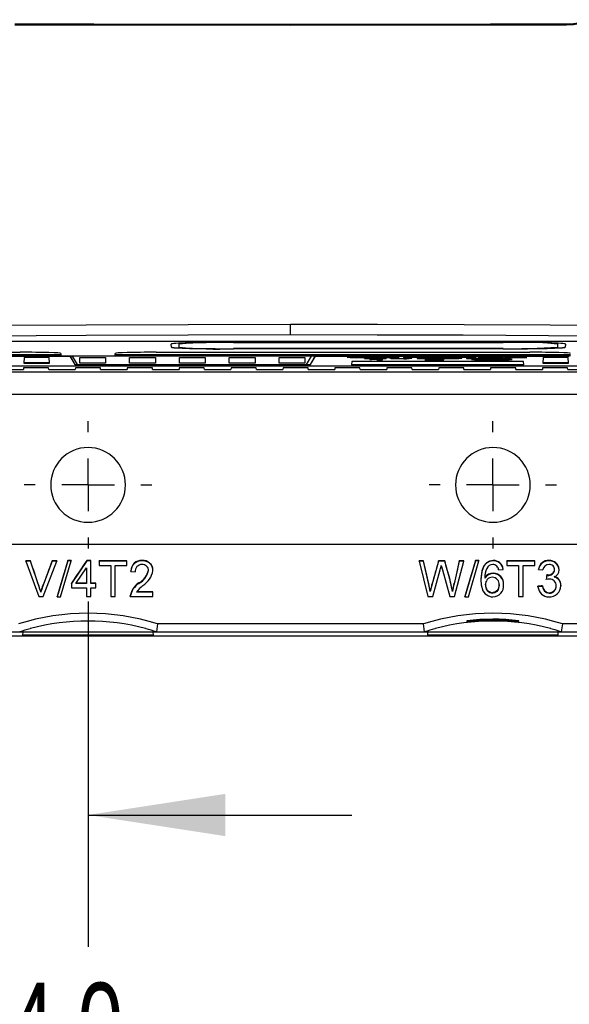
# Model space of a CAD drawing. Header units: millimetres. Extents: x 0 to 1118, y 0 to 864.
# Tile 4 of 42: x 143 to 196, y 149 to 244. Entities that reach past the tile are written whole.
import ezdxf

# ---------------------------------------------------------------- set-up
doc = ezdxf.new("R2010")
doc.units = ezdxf.units.MM
doc.header["$LTSCALE"] = 4
doc.linetypes.add('CENTERX2', pattern=[20.32, 12.7, -2.54, 2.54, -2.54])
doc.layers.add('CENTER', color=40, linetype='CENTERX2')
doc.layers.add('DIMENSIONS', color=140, linetype='Continuous', lineweight=25)
doc.styles.add('SLDTEXTSTYLE0', font='TXT', dxfattribs={"width": 0.7})
doc.dimstyles.new('SLDDIMSTYLE0', dxfattribs={"dimtxt": 8.632031, "dimasz": 13.208, "dimexe": 0, "dimexo": 0.0625, "dimgap": 2.158008, "dimtad": 0, "dimtih": 1, "dimtoh": 1, "dimlfac": 1, "dimrnd": 1e-09, "dimzin": 4, "dimdsep": 46, "dimtxsty": 'SLDTEXTSTYLE0', "dimsah": 1, "dimcen": 0.09, "dimadec": 0, "dimazin": 1, "dimtfac": 1, "dimtmove": 0, "dimatfit": 0, "dimfxl": 0, "dimfrac": 2, "dimtolj": 1, "dimtzin": 12, "dimarcsym": 0})
doc.dimstyles.new('SLDDIMSTYLE1', dxfattribs={"dimtxt": 8.632031, "dimasz": 13.208, "dimexe": 0, "dimexo": 0.0625, "dimgap": 2.158008, "dimtad": 0, "dimtih": 1, "dimtoh": 1, "dimlfac": 1, "dimrnd": 1e-09, "dimzin": 12, "dimdsep": 46, "dimtxsty": 'SLDTEXTSTYLE0', "dimsah": 1, "dimcen": 0.09, "dimadec": 0, "dimazin": 3, "dimtfac": 1, "dimtofl": 0, "dimtmove": 0, "dimatfit": 3, "dimfxl": 0, "dimfrac": 2, "dimtolj": 1, "dimtzin": 12, "dimarcsym": 0})
doc.dimstyles.new('SLDDIMSTYLE2', dxfattribs={"dimtxt": 8.632031, "dimasz": 13.208, "dimexe": 0, "dimexo": 0.0625, "dimgap": 2.158008, "dimtad": 0, "dimtih": 1, "dimtoh": 1, "dimlfac": 1, "dimrnd": 1e-09, "dimzin": 4, "dimdsep": 46, "dimtxsty": 'SLDTEXTSTYLE0', "dimsah": 1, "dimcen": 0.09, "dimadec": 0, "dimazin": 1, "dimtfac": 1, "dimtofl": 0, "dimtmove": 0, "dimatfit": 3, "dimfxl": 0, "dimfrac": 2, "dimtolj": 1, "dimtzin": 12, "dimarcsym": 0})

# ---------------------------------------------------------------- blocks, each defined once
blk = doc.blocks.new('_D_1')
at = {"layer": 'DIMENSIONS'}
for p, q in [((200.175, 377.859), (254.562, 377.859)), ((241.862, 377.859), (241.862, 304.16)), ((229.037, 288.508), (226.138, 288.508)), ((226.138, 288.508), (226.138, 274.789)), ((254.688, 288.508), (257.586, 288.508)), ((257.586, 288.508), (257.586, 274.789)), ((226.138, 274.789), (229.037, 274.789)), ((257.586, 274.789), (254.688, 274.789)), ((241.862, 199.157), (241.862, 272.857)), ((200.175, 199.157), (254.562, 199.157))]:
    blk.add_line(p, q, dxfattribs=at)
for points in [[(241.862, 377.859), (239.83, 364.651), (243.894, 364.651)], [(241.862, 199.157), (243.894, 212.365), (239.83, 212.365)]]:
    blk.add_solid(points, dxfattribs=at)
at = {"layer": 'DIMENSIONS', "char_height": 8.4667, "attachment_point": 1, "style": 'SLDTEXTSTYLE0'}
for s, insert in [('178.7', (225.446, 301.355)), ('7.04', (229.037, 285.703))]:
    blk.add_mtext(s, dxfattribs=dict(at, insert=insert))
blk = doc.blocks.new('_D_3')
at = {"layer": 'DIMENSIONS'}
for p, q in [((77.929, 205.646), (77.929, 125.654)), ((221.929, 205.646), (221.929, 202.205)), ((221.929, 196.109), (221.929, 125.654)), ((77.929, 138.354), (125.408, 138.354)), ((137.103, 138.354), (134.205, 138.354)), ((134.205, 138.354), (134.205, 124.635)), ((162.754, 138.354), (165.653, 138.354)), ((165.653, 138.354), (165.653, 124.635)), ((221.929, 138.354), (174.449, 138.354)), ((134.205, 124.635), (137.103, 124.635)), ((165.653, 124.635), (162.754, 124.635))]:
    blk.add_line(p, q, dxfattribs=at)
for points in [[(77.929, 138.354), (91.137, 136.322), (91.137, 140.386)], [(221.929, 138.354), (208.721, 140.386), (208.721, 136.322)]]:
    blk.add_solid(points, dxfattribs=at)
at = {"layer": 'DIMENSIONS', "char_height": 8.4667, "attachment_point": 1, "style": 'SLDTEXTSTYLE0'}
for s, insert in [('144.0', (133.513, 151.2)), ('5.67', (137.103, 135.549))]:
    blk.add_mtext(s, dxfattribs=dict(at, insert=insert))
blk = doc.blocks.new('_D_4')
at = {"layer": 'DIMENSIONS'}
for p, q in [((77.929, 205.646), (77.929, 154.661)), ((149.955, 187.937), (149.955, 154.661)), ((77.929, 167.361), (52.529, 167.361)), ((101.116, 167.361), (98.218, 167.361)), ((98.218, 167.361), (98.218, 153.642)), ((126.767, 167.361), (129.666, 167.361)), ((129.666, 167.361), (129.666, 153.642)), ((149.955, 167.361), (175.355, 167.361)), ((98.218, 153.642), (101.116, 153.642)), ((129.666, 153.642), (126.767, 153.642))]:
    blk.add_line(p, q, dxfattribs=at)
for points in [[(77.929, 167.361), (64.721, 169.393), (64.721, 165.329)], [(149.955, 167.361), (163.163, 165.329), (163.163, 169.393)]]:
    blk.add_solid(points, dxfattribs=at)
at = {"layer": 'DIMENSIONS', "char_height": 8.4667, "attachment_point": 1, "style": 'SLDTEXTSTYLE0'}
for s, insert in [('72.0', (101.116, 180.208)), ('2.84', (101.116, 164.556))]:
    blk.add_mtext(s, dxfattribs=dict(at, insert=insert))
blk = doc.blocks.new('SW_CENTERMARKSYMBOL_7')
at = {"layer": 'CENTER', "color": 0}
for p, q in [((0, 5.08), (0, 6.14)), ((0, 0), (0, 2.54)), ((-5.08, 0), (-6.14, 0)), ((0, 0), (-2.54, 0)), ((0, 0), (0, -2.54)), ((0, 0), (2.54, 0)), ((5.08, 0), (6.14, 0)), ((0, -5.08), (0, -6.14))]:
    blk.add_line(p, q, dxfattribs=at)
blk = doc.blocks.new('SW_CENTERMARKSYMBOL_8')
at = {"layer": 'CENTER', "color": 0}
for p, q in [((0, 5.08), (0, 6.14)), ((0, 0), (0, 2.54)), ((-5.08, 0), (-6.14, 0)), ((0, 0), (-2.54, 0)), ((0, 0), (0, -2.54)), ((0, 0), (2.54, 0)), ((5.08, 0), (6.14, 0)), ((0, -5.08), (0, -6.14))]:
    blk.add_line(p, q, dxfattribs=at)

msp = doc.modelspace()

# ---------------------------------------------------------------- linework, layer by layer
for p, q in [((169.453, 213.602), (169.453, 214.602)), ((96.06, 213.003), (203.812, 213.003)), ((157.989, 212.436), (157.973, 212.725)), ((157.99, 212.424), (157.973, 212.724)), ((157.973, 212.724), (157.973, 212.724)), ((158.724, 212.436), (158.741, 212.737)), ((158.724, 212.424), (158.74, 212.724)), ((158.74, 212.724), (158.741, 212.737)), ((163.957, 212.888), (189.957, 212.888)), ((163.957, 212.879), (189.957, 212.879)), ((163.957, 212.879), (163.957, 212.866)), ((163.957, 212.866), (189.957, 212.866)), ((189.957, 212.879), (189.957, 212.866)), ((195.173, 212.737), (195.189, 212.436)), ((195.173, 212.737), (195.173, 212.724)), ((195.173, 212.724), (195.19, 212.424)), ((195.94, 212.725), (195.924, 212.436)), ((195.94, 212.724), (195.924, 212.424)), ((195.94, 212.724), (195.94, 212.724)), ((147.332, 211.675), (103.482, 211.675)), ((147.331, 211.662), (103.482, 211.662)), ((103.587, 211.569), (148.215, 211.569)), ((104.326, 211.577), (146.487, 211.577)), ((107.407, 211.932), (143.407, 211.932)), ((146.487, 211.589), (146.484, 211.631)), ((146.484, 211.631), (147.329, 211.631)), ((146.487, 211.577), (146.484, 211.631)), ((146.487, 211.589), (146.487, 211.577)), ((146.487, 211.581), (147.327, 211.581)), ((147.329, 211.631), (147.326, 211.577)), ((147.326, 211.577), (147.327, 211.589)), ((147.326, 211.577), (152.587, 211.577)), ((147.329, 211.631), (147.327, 211.589)), ((147.34, 211.824), (147.331, 211.662)), ((147.331, 211.662), (147.332, 211.675)), ((147.34, 211.825), (147.332, 211.675)), ((147.34, 211.824), (147.34, 211.824)), ((148.215, 211.569), (148.216, 211.577)), ((148.215, 211.569), (148.682, 210.75)), ((148.219, 211.577), (148.683, 210.762)), ((148.436, 211.577), (148.436, 211.569)), ((171.473, 211.569), (148.436, 211.569)), ((148.436, 211.569), (148.9, 210.754)), ((152.582, 211.675), (152.573, 211.825)), ((152.582, 211.662), (152.573, 211.824)), ((152.573, 211.824), (152.573, 211.824)), ((196.432, 211.675), (152.582, 211.675)), ((152.582, 211.662), (152.582, 211.675)), ((196.431, 211.662), (152.582, 211.662)), ((152.587, 211.589), (152.584, 211.631)), ((152.587, 211.577), (152.584, 211.631)), ((152.584, 211.631), (153.429, 211.631)), ((152.587, 211.589), (152.587, 211.577)), ((152.587, 211.581), (153.427, 211.581)), ((153.429, 211.631), (153.426, 211.577)), ((153.426, 211.577), (153.427, 211.589)), ((153.426, 211.577), (195.587, 211.577)), ((153.429, 211.631), (153.427, 211.589)), ((156.507, 211.932), (192.507, 211.932)), ((157.99, 212.424), (157.989, 212.436)), ((158.724, 212.436), (158.724, 212.424)), ((189.957, 212.281), (163.957, 212.281)), ((189.957, 212.274), (163.957, 212.274)), ((163.957, 212.261), (163.957, 212.274)), ((189.957, 212.261), (163.957, 212.261)), ((171.009, 210.754), (171.473, 211.569)), ((171.382, 210.762), (171.846, 211.577)), ((171.382, 210.75), (171.849, 211.569)), ((171.473, 211.569), (171.473, 211.577)), ((171.848, 211.577), (171.849, 211.569)), ((171.849, 211.569), (196.314, 211.569)), ((176.094, 211.487), (176.094, 211.499)), ((178.688, 211.499), (178.147, 211.497)), ((178.147, 211.484), (178.147, 211.497)), ((178.688, 211.487), (178.688, 211.499)), ((180.854, 211.499), (180.338, 211.499)), ((180.338, 211.486), (180.338, 211.499)), ((181.886, 211.452), (180.854, 211.499)), ((180.854, 211.486), (180.854, 211.499)), ((182.38, 211.499), (181.886, 211.499)), ((181.886, 211.486), (181.886, 211.499)), ((182.38, 211.486), (182.38, 211.499)), ((184.75, 211.499), (182.742, 211.499)), ((182.742, 211.486), (182.742, 211.499)), ((184.75, 211.486), (184.75, 211.499)), ((186.157, 211.499), (185.08, 211.499)), ((185.08, 211.486), (185.08, 211.499)), ((186.157, 211.486), (186.157, 211.499)), ((188.764, 211.499), (188.223, 211.497)), ((188.223, 211.484), (188.223, 211.497)), ((188.764, 211.487), (188.764, 211.499)), ((189.957, 212.274), (189.957, 212.261)), ((190.908, 211.499), (190.414, 211.499)), ((190.414, 211.486), (190.414, 211.499)), ((190.908, 211.486), (190.908, 211.499)), ((195.19, 212.424), (195.189, 212.436)), ((195.587, 211.589), (195.584, 211.631)), ((195.584, 211.631), (196.429, 211.631)), ((195.587, 211.577), (195.584, 211.631)), ((195.587, 211.589), (195.587, 211.577)), ((195.587, 211.581), (196.314, 211.581)), ((195.924, 212.424), (195.924, 212.436)), ((196.314, 211.569), (196.314, 211.581)), ((204.873, 210.58), (121.165, 210.58)), ((156.472, 210.586), (121.27, 210.586)), ((143.785, 211.431), (143.762, 210.887)), ((146.229, 210.899), (143.762, 210.899)), ((143.762, 210.887), (146.229, 210.887)), ((146.205, 211.431), (143.785, 211.431)), ((146.229, 210.887), (146.205, 211.431)), ((148.683, 210.762), (148.682, 210.75)), ((148.682, 210.75), (171.382, 210.75)), ((148.683, 210.762), (148.895, 210.762)), ((148.9, 210.754), (156.842, 210.754)), ((149.153, 211.43), (151.648, 211.43)), ((149.153, 210.884), (149.153, 211.43)), ((149.153, 210.897), (149.153, 211.43)), ((149.153, 210.884), (149.153, 210.897)), ((151.647, 210.897), (149.153, 210.897)), ((151.648, 210.884), (149.153, 210.884)), ((151.647, 211.43), (151.647, 210.897)), ((151.647, 210.897), (151.648, 210.884)), ((151.648, 211.43), (151.648, 210.884)), ((153.953, 211.43), (156.448, 211.43)), ((153.953, 210.884), (153.953, 211.43)), ((153.953, 210.897), (153.953, 211.43)), ((153.953, 210.884), (153.953, 210.897)), ((156.447, 210.897), (153.953, 210.897)), ((156.448, 210.884), (153.953, 210.884)), ((156.447, 211.43), (156.447, 210.897)), ((156.447, 210.897), (156.448, 210.884)), ((156.448, 211.43), (156.448, 210.884)), ((156.594, 210.681), (156.472, 210.586)), ((163.463, 210.593), (156.481, 210.593)), ((163.35, 210.681), (156.594, 210.681)), ((156.842, 210.758), (163.016, 210.758)), ((156.842, 210.754), (156.842, 210.758)), ((156.842, 210.758), (156.842, 210.754)), ((158.753, 211.43), (161.248, 211.43)), ((158.753, 210.884), (158.753, 211.43)), ((158.753, 210.897), (158.753, 211.43)), ((158.753, 210.884), (158.753, 210.897)), ((161.247, 210.897), (158.753, 210.897)), ((161.248, 210.884), (158.753, 210.884)), ((161.247, 211.43), (161.247, 210.897)), ((161.247, 210.897), (161.248, 210.884)), ((161.248, 211.43), (161.248, 210.884)), ((163.016, 210.758), (163.016, 210.754)), ((163.016, 210.754), (163.016, 210.758)), ((163.016, 210.754), (171.009, 210.754)), ((163.472, 210.586), (163.35, 210.681)), ((207.381, 210.586), (163.472, 210.586)), ((163.553, 211.43), (166.048, 211.43)), ((163.553, 210.884), (163.553, 211.43)), ((163.553, 210.897), (163.553, 211.43)), ((163.553, 210.884), (163.553, 210.897)), ((166.047, 210.897), (163.553, 210.897)), ((166.048, 210.884), (163.553, 210.884)), ((166.047, 211.43), (166.047, 210.897)), ((166.047, 210.897), (166.048, 210.884)), ((166.048, 211.43), (166.048, 210.884)), ((168.353, 211.43), (170.848, 211.43)), ((168.353, 210.884), (168.353, 211.43)), ((168.353, 210.897), (168.353, 211.43)), ((168.353, 210.884), (168.353, 210.897)), ((170.847, 210.897), (168.353, 210.897)), ((170.848, 210.884), (168.353, 210.884)), ((170.847, 211.43), (170.847, 210.897)), ((170.847, 210.897), (170.848, 210.884)), ((170.848, 211.43), (170.848, 210.884)), ((171.014, 210.762), (171.382, 210.762)), ((171.382, 210.75), (171.382, 210.762)), ((174.905, 211.451), (174.905, 211.463)), ((175.361, 211.049), (175.347, 210.723)), ((191.928, 210.735), (175.347, 210.735)), ((175.347, 210.723), (191.929, 210.723)), ((191.915, 211.049), (175.361, 211.049)), ((176.057, 211.427), (176.057, 211.44)), ((176.978, 211.357), (176.586, 211.356)), ((176.586, 211.344), (176.586, 211.356)), ((177.08, 211.344), (176.586, 211.344)), ((176.617, 211.463), (177.111, 211.466)), ((177.144, 211.45), (176.65, 211.454)), ((176.65, 211.442), (176.65, 211.454)), ((177.144, 211.437), (176.65, 211.442)), ((176.685, 211.372), (176.685, 211.384)), ((176.851, 211.479), (176.851, 211.492)), ((177.098, 211.263), (177.098, 211.276)), ((177.098, 211.263), (177.098, 211.248)), ((177.111, 211.466), (177.111, 211.479)), ((177.144, 211.437), (177.144, 211.45)), ((177.588, 211.481), (177.473, 211.463)), ((177.473, 211.45), (177.473, 211.463)), ((177.588, 211.468), (177.588, 211.481)), ((177.6, 211.391), (177.6, 211.404)), ((177.652, 211.331), (177.652, 211.344)), ((177.786, 211.26), (177.786, 211.205)), ((177.786, 211.205), (178.329, 211.205)), ((178.329, 211.295), (177.894, 211.295)), ((177.894, 211.295), (177.894, 211.283)), ((178.329, 211.283), (177.894, 211.283)), ((178.068, 211.37), (178.562, 211.37)), ((178.329, 211.283), (178.329, 211.295)), ((178.329, 211.205), (178.329, 211.283)), ((178.562, 211.37), (178.562, 211.383)), ((178.661, 211.353), (178.661, 211.341)), ((178.694, 211.439), (178.694, 211.426)), ((179.583, 211.403), (179.089, 211.403)), ((179.089, 211.39), (179.089, 211.403)), ((179.583, 211.39), (179.089, 211.39)), ((179.089, 211.39), (179.089, 211.353)), ((179.583, 211.39), (179.583, 211.403)), ((179.583, 211.352), (179.583, 211.39)), ((179.603, 211.34), (179.603, 211.353)), ((179.91, 211.463), (179.91, 211.451)), ((180.125, 211.331), (180.125, 211.344)), ((180.338, 211.486), (180.338, 211.416)), ((180.854, 211.486), (180.338, 211.486)), ((180.338, 211.416), (180.832, 211.416)), ((181.13, 211.403), (180.636, 211.403)), ((180.636, 211.39), (180.636, 211.403)), ((181.13, 211.39), (180.636, 211.39)), ((180.636, 211.39), (180.636, 211.351)), ((180.832, 211.461), (181.848, 211.416)), ((180.832, 211.416), (180.832, 211.461)), ((181.886, 211.44), (180.854, 211.486)), ((181.13, 211.39), (181.13, 211.403)), ((181.13, 211.354), (181.13, 211.39)), ((182.479, 211.403), (181.657, 211.403)), ((181.657, 211.39), (181.657, 211.403)), ((181.657, 211.39), (181.657, 211.32)), ((182.479, 211.39), (181.657, 211.39)), ((181.657, 211.32), (182.151, 211.32)), ((181.848, 211.416), (182.38, 211.416)), ((181.886, 211.486), (181.886, 211.44)), ((182.38, 211.486), (181.886, 211.486)), ((182.151, 211.379), (182.412, 211.379)), ((182.151, 211.358), (182.151, 211.379)), ((182.447, 211.371), (182.151, 211.371)), ((182.447, 211.358), (182.151, 211.358)), ((182.151, 211.346), (182.489, 211.346)), ((182.151, 211.32), (182.151, 211.346)), ((182.38, 211.416), (182.38, 211.486)), ((182.386, 211.205), (182.386, 211.218)), ((182.386, 211.205), (184.233, 211.205)), ((182.447, 211.371), (182.447, 211.358)), ((182.459, 211.259), (182.459, 211.272)), ((182.459, 211.259), (183.002, 211.258)), ((183.088, 211.402), (182.479, 211.403)), ((182.479, 211.39), (182.479, 211.403)), ((182.742, 211.486), (182.742, 211.474)), ((184.75, 211.486), (182.742, 211.486)), ((182.742, 211.474), (183.499, 211.474)), ((183.088, 211.389), (183.088, 211.402)), ((183.582, 211.263), (183.15, 211.251)), ((183.15, 211.238), (183.15, 211.251)), ((184.233, 211.22), (183.183, 211.22)), ((183.366, 211.283), (183.366, 211.295)), ((183.499, 211.474), (183.499, 211.416)), ((183.499, 211.416), (183.993, 211.416)), ((183.582, 211.251), (183.582, 211.263)), ((183.6, 211.368), (183.6, 211.381)), ((184.233, 211.233), (183.624, 211.233)), ((183.993, 211.474), (184.75, 211.474)), ((183.993, 211.416), (183.993, 211.474)), ((184.849, 211.403), (184.028, 211.403)), ((184.028, 211.39), (184.028, 211.403)), ((184.028, 211.39), (184.028, 211.32)), ((184.849, 211.39), (184.028, 211.39)), ((184.028, 211.32), (184.522, 211.32)), ((184.233, 211.262), (184.233, 211.274)), ((184.233, 211.22), (184.233, 211.233)), ((184.233, 211.205), (184.233, 211.22)), ((184.522, 211.379), (184.783, 211.379)), ((184.522, 211.358), (184.522, 211.379)), ((184.818, 211.371), (184.522, 211.371)), ((184.818, 211.358), (184.522, 211.358)), ((184.522, 211.346), (184.86, 211.346)), ((184.522, 211.32), (184.522, 211.346)), ((184.75, 211.474), (184.75, 211.486)), ((184.818, 211.371), (184.818, 211.358)), ((185.459, 211.402), (184.849, 211.403)), ((184.849, 211.39), (184.849, 211.403)), ((185.08, 211.486), (185.08, 211.416)), ((186.157, 211.486), (185.08, 211.486)), ((185.08, 211.416), (185.574, 211.416)), ((185.459, 211.389), (185.459, 211.402)), ((185.574, 211.457), (185.574, 211.474)), ((185.574, 211.474), (185.993, 211.474)), ((185.971, 211.47), (185.574, 211.47)), ((185.971, 211.457), (185.574, 211.457)), ((185.574, 211.445), (185.684, 211.445)), ((185.574, 211.416), (185.574, 211.445)), ((185.971, 211.47), (185.971, 211.457)), ((185.971, 211.368), (185.971, 211.381)), ((186.893, 211.403), (186.399, 211.403)), ((186.399, 211.39), (186.399, 211.403)), ((186.399, 211.39), (186.399, 211.32)), ((186.893, 211.39), (186.399, 211.39)), ((186.399, 211.32), (188.21, 211.32)), ((186.409, 211.432), (186.774, 211.416)), ((186.774, 211.416), (187.352, 211.416)), ((187.04, 211.442), (186.854, 211.45)), ((186.893, 211.39), (186.893, 211.403)), ((186.893, 211.332), (186.893, 211.39)), ((188.21, 211.345), (186.893, 211.345)), ((188.21, 211.332), (186.893, 211.332)), ((186.939, 211.304), (186.939, 211.184)), ((187.352, 211.428), (187.04, 211.442)), ((187.04, 211.43), (187.04, 211.442)), ((187.352, 211.416), (187.04, 211.43)), ((187.154, 211.466), (187.154, 211.479)), ((187.352, 211.416), (187.352, 211.428)), ((187.664, 211.481), (187.549, 211.463)), ((187.549, 211.45), (187.549, 211.463)), ((187.586, 211.258), (187.586, 211.232)), ((187.664, 211.468), (187.664, 211.481)), ((188.706, 211.253), (187.739, 211.253)), ((187.739, 211.24), (187.739, 211.253)), ((187.739, 211.24), (188.706, 211.24)), ((187.739, 211.232), (189.979, 211.232)), ((187.866, 211.232), (187.866, 211.215)), ((188.019, 211.223), (188.019, 211.232)), ((188.019, 211.223), (189.699, 211.223)), ((188.019, 211.215), (189.699, 211.215)), ((188.21, 211.345), (188.21, 211.332)), ((188.21, 211.32), (188.21, 211.332)), ((188.87, 211.403), (188.292, 211.403)), ((188.292, 211.39), (188.292, 211.403)), ((188.292, 211.39), (189.23, 211.35)), ((188.87, 211.39), (188.292, 211.39)), ((188.306, 211.215), (188.306, 211.197)), ((188.459, 211.206), (188.459, 211.215)), ((188.459, 211.206), (189.259, 211.206)), ((188.459, 211.197), (189.259, 211.197)), ((188.706, 211.282), (188.706, 211.272)), ((188.706, 211.24), (188.706, 211.272)), ((188.77, 211.439), (188.77, 211.426)), ((188.859, 211.301), (188.859, 211.289)), ((188.859, 211.276), (188.859, 211.282)), ((188.859, 211.197), (188.859, 211.19)), ((189.477, 211.374), (188.87, 211.403)), ((188.87, 211.39), (188.87, 211.403)), ((189.477, 211.361), (188.87, 211.39)), ((189.013, 211.272), (189.013, 211.285)), ((189.013, 211.24), (189.013, 211.272)), ((189.979, 211.253), (189.013, 211.253)), ((189.013, 211.24), (189.979, 211.24)), ((189.23, 211.35), (189.23, 211.32)), ((189.23, 211.32), (189.724, 211.32)), ((189.259, 211.215), (189.259, 211.206)), ((189.413, 211.197), (189.413, 211.215)), ((190.085, 211.403), (189.477, 211.374)), ((190.085, 211.39), (189.477, 211.361)), ((189.477, 211.361), (189.477, 211.374)), ((189.699, 211.232), (189.699, 211.223)), ((189.724, 211.35), (190.663, 211.39)), ((189.724, 211.32), (189.724, 211.35)), ((189.853, 211.215), (189.853, 211.232)), ((189.979, 211.253), (189.979, 211.24)), ((189.986, 211.463), (189.986, 211.451)), ((190.663, 211.403), (190.085, 211.403)), ((190.085, 211.39), (190.085, 211.403)), ((190.663, 211.39), (190.085, 211.39)), ((190.133, 211.232), (190.133, 211.258)), ((190.908, 211.486), (190.414, 211.486)), ((190.414, 211.486), (190.414, 211.416)), ((190.414, 211.416), (192.225, 211.416)), ((190.663, 211.39), (190.663, 211.403)), ((190.779, 211.184), (190.779, 211.304)), ((190.908, 211.427), (190.908, 211.486)), ((192.225, 211.44), (190.908, 211.44)), ((192.225, 211.427), (190.908, 211.427)), ((191.929, 210.723), (191.915, 211.049)), ((192.225, 211.44), (192.225, 211.427)), ((192.225, 211.416), (192.225, 211.427)), ((193.785, 211.431), (193.762, 210.887)), ((196.229, 210.899), (193.762, 210.899)), ((193.762, 210.887), (196.229, 210.887)), ((196.205, 211.431), (193.785, 211.431)), ((196.229, 210.887), (196.205, 211.431)), ((199.328, 210.012), (100.559, 210.012)), ((141.167, 210.283), (143.721, 210.283)), ((143.737, 210.448), (143.721, 210.283)), ((146.151, 210.448), (143.737, 210.448)), ((146.167, 210.283), (146.151, 210.448)), ((146.167, 210.283), (148.721, 210.283)), ((148.737, 210.448), (148.721, 210.283)), ((151.151, 210.448), (148.737, 210.448)), ((151.167, 210.283), (151.151, 210.448)), ((151.167, 210.283), (153.721, 210.283)), ((153.737, 210.448), (153.721, 210.283)), ((156.151, 210.448), (153.737, 210.448)), ((156.167, 210.283), (156.151, 210.448)), ((156.167, 210.283), (158.721, 210.283)), ((158.737, 210.448), (158.721, 210.283)), ((161.151, 210.448), (158.737, 210.448)), ((161.167, 210.283), (161.151, 210.448)), ((161.167, 210.283), (163.721, 210.283)), ((163.737, 210.448), (163.721, 210.283)), ((166.151, 210.448), (163.737, 210.448)), ((166.167, 210.283), (166.151, 210.448)), ((166.167, 210.283), (168.721, 210.283)), ((168.737, 210.448), (168.721, 210.283)), ((171.151, 210.448), (168.737, 210.448)), ((171.167, 210.283), (171.151, 210.448)), ((171.167, 210.283), (173.721, 210.283)), ((173.737, 210.448), (173.721, 210.283)), ((176.151, 210.448), (173.737, 210.448)), ((176.167, 210.283), (176.151, 210.448)), ((176.167, 210.283), (178.721, 210.283)), ((178.737, 210.448), (178.721, 210.283)), ((181.151, 210.448), (178.737, 210.448)), ((181.167, 210.283), (181.151, 210.448)), ((181.167, 210.283), (183.721, 210.283)), ((183.737, 210.448), (183.721, 210.283)), ((186.151, 210.448), (183.737, 210.448)), ((186.167, 210.283), (186.151, 210.448)), ((186.167, 210.283), (188.721, 210.283)), ((188.737, 210.448), (188.721, 210.283)), ((191.151, 210.448), (188.737, 210.448)), ((191.167, 210.283), (191.151, 210.448)), ((191.167, 210.283), (193.721, 210.283)), ((193.737, 210.448), (193.721, 210.283)), ((196.151, 210.448), (193.737, 210.448)), ((196.167, 210.283), (196.151, 210.448)), ((196.167, 210.283), (199.306, 210.283)), ((199.472, 207.866), (100.416, 207.866)), ((99.802, 193.44), (200.085, 193.44)), ((144.413, 191.833), (143.973, 191.833)), ((143.973, 191.795), (143.973, 191.833)), ((144.413, 191.795), (143.973, 191.795)), ((143.973, 191.795), (145.202, 188.415)), ((144.413, 191.795), (144.413, 191.833)), ((145.235, 189.343), (144.413, 191.795)), ((146.494, 191.795), (145.58, 189.343)), ((145.643, 188.415), (146.937, 191.795)), ((146.937, 191.833), (146.494, 191.833)), ((146.494, 191.795), (146.494, 191.833)), ((146.937, 191.795), (146.494, 191.795)), ((146.937, 191.833), (146.937, 191.795)), ((148.007, 191.839), (146.981, 188.372)), ((147.309, 188.372), (148.335, 191.839)), ((148.335, 191.876), (148.007, 191.876)), ((148.007, 191.839), (148.007, 191.876)), ((148.335, 191.839), (148.007, 191.839)), ((148.335, 191.876), (148.335, 191.839)), ((149.827, 191.839), (148.362, 189.644)), ((150.23, 191.876), (149.827, 191.876)), ((149.827, 191.839), (149.827, 191.876)), ((150.23, 191.839), (149.827, 191.839)), ((150.23, 191.839), (150.23, 191.876)), ((150.23, 189.644), (150.23, 191.839)), ((153.699, 191.833), (151.03, 191.833)), ((151.03, 191.795), (151.03, 191.833)), ((151.03, 191.795), (151.03, 191.4)), ((153.699, 191.795), (151.03, 191.795)), ((153.699, 191.795), (153.699, 191.833)), ((153.699, 191.4), (153.699, 191.795)), ((155.166, 191.839), (155.166, 191.876)), ((182.273, 191.833), (181.84, 191.833)), ((181.84, 191.795), (181.84, 191.833)), ((182.273, 191.795), (181.84, 191.795)), ((181.84, 191.795), (182.698, 188.415)), ((182.273, 191.795), (182.273, 191.833)), ((182.777, 189.579), (182.273, 191.795)), ((183.718, 191.795), (183.07, 189.513)), ((184.312, 191.833), (183.718, 191.833)), ((183.718, 191.795), (183.718, 191.833)), ((184.312, 191.795), (183.718, 191.795)), ((184.312, 191.795), (184.312, 191.833)), ((184.79, 190.085), (184.312, 191.795)), ((185.717, 191.795), (185.21, 189.623)), ((185.269, 188.415), (186.149, 191.795)), ((186.149, 191.833), (185.717, 191.833)), ((185.717, 191.795), (185.717, 191.833)), ((186.149, 191.795), (185.717, 191.795)), ((186.149, 191.795), (186.149, 191.833)), ((187.286, 191.839), (186.259, 188.372)), ((186.587, 188.372), (187.614, 191.839)), ((187.614, 191.876), (187.286, 191.876)), ((187.286, 191.839), (187.286, 191.876)), ((187.614, 191.839), (187.286, 191.839)), ((187.614, 191.876), (187.614, 191.839)), ((188.99, 191.839), (188.99, 191.876)), ((192.977, 191.833), (190.309, 191.833)), ((190.309, 191.795), (190.309, 191.833)), ((192.977, 191.795), (190.309, 191.795)), ((190.309, 191.795), (190.309, 191.4)), ((192.977, 191.795), (192.977, 191.833)), ((192.977, 191.4), (192.977, 191.795)), ((194.356, 191.839), (194.356, 191.876)), ((148.783, 189.644), (149.803, 191.172)), ((149.803, 191.172), (149.803, 189.644)), ((151.03, 191.4), (152.151, 191.4)), ((152.151, 191.4), (152.151, 188.415)), ((152.578, 191.4), (153.699, 191.4)), ((152.578, 188.415), (152.578, 191.4)), ((154.072, 190.83), (154.072, 190.88)), ((154.072, 190.83), (154.499, 190.786)), ((155.78, 190.899), (155.78, 190.949)), ((156.207, 190.892), (156.207, 190.942)), ((183.167, 188.415), (183.886, 190.991)), ((183.985, 191.387), (184.091, 190.991)), ((184.091, 190.991), (184.797, 188.415)), ((188.988, 190.61), (188.988, 190.662)), ((189.508, 190.961), (189.935, 191.005)), ((189.935, 191.005), (189.935, 191.054)), ((190.309, 191.4), (191.429, 191.4)), ((191.429, 191.4), (191.429, 188.415)), ((191.856, 191.4), (192.977, 191.4)), ((191.856, 188.415), (191.856, 191.4)), ((193.351, 191.005), (193.351, 191.054)), ((193.351, 191.005), (193.778, 190.961)), ((194.898, 190.979), (194.898, 191.028)), ((195.325, 190.959), (195.325, 191.008)), ((148.362, 189.644), (148.362, 189.701)), ((149.803, 189.701), (148.82, 189.701)), ((150.71, 189.701), (150.23, 189.701)), ((150.71, 189.644), (150.71, 189.701)), ((154.861, 189.67), (154.861, 189.726)), ((184.79, 190.085), (184.79, 190.14)), ((187.8, 190.074), (187.8, 190.018)), ((194.151, 190.435), (194.098, 190.037)), ((194.098, 190.037), (194.098, 190.092)), ((194.215, 190.483), (194.151, 190.488)), ((194.151, 190.435), (194.151, 190.488)), ((194.215, 190.43), (194.151, 190.435)), ((194.215, 190.43), (194.215, 190.483)), ((145.235, 189.343), (145.235, 189.399)), ((145.4, 188.811), (145.4, 188.864)), ((145.58, 189.343), (145.58, 189.399)), ((148.362, 189.644), (148.362, 189.249)), ((148.362, 189.249), (149.803, 189.249)), ((149.803, 189.644), (148.783, 189.644)), ((149.803, 189.249), (149.803, 188.415)), ((150.71, 189.644), (150.23, 189.644)), ((150.23, 189.249), (150.71, 189.249)), ((150.23, 188.415), (150.23, 189.249)), ((150.71, 189.249), (150.71, 189.644)), ((156.207, 188.811), (154.606, 188.811)), ((156.207, 188.864), (154.644, 188.864)), ((156.207, 188.811), (156.207, 188.864)), ((156.207, 188.415), (156.207, 188.811)), ((182.777, 189.579), (182.777, 189.635)), ((183.07, 189.513), (182.917, 188.888)), ((182.917, 188.888), (182.917, 188.942)), ((183.07, 189.513), (183.07, 189.569)), ((185.052, 188.888), (185.052, 188.942)), ((185.21, 189.623), (185.21, 189.679)), ((188.227, 189.531), (188.227, 189.587)), ((188.93, 188.776), (188.93, 188.723)), ((189.562, 189.562), (189.562, 189.506)), ((189.989, 189.518), (189.989, 189.574)), ((193.297, 189.337), (193.297, 189.393)), ((193.724, 189.381), (193.297, 189.337)), ((193.724, 189.381), (193.724, 189.437)), ((194.369, 188.723), (194.369, 188.776)), ((195.058, 189.43), (195.058, 189.486)), ((195.485, 189.49), (195.485, 189.434)), ((145.202, 188.415), (145.643, 188.415)), ((146.981, 188.372), (146.981, 188.422)), ((146.981, 188.372), (147.309, 188.372)), ((149.803, 188.415), (150.23, 188.415)), ((152.151, 188.415), (152.578, 188.415)), ((154.019, 188.466), (154.019, 188.448)), ((154.019, 188.415), (154.019, 188.466)), ((154.019, 188.415), (156.207, 188.415)), ((182.698, 188.415), (183.167, 188.415)), ((184.797, 188.415), (185.269, 188.415)), ((186.259, 188.372), (186.259, 188.422)), ((186.259, 188.372), (186.587, 188.372)), ((191.429, 188.415), (191.856, 188.415)), ((186.443, 186.075), (186.443, 185.983)), ((191.443, 185.986), (191.443, 186.078)), ((117.205, 184.998), (143.693, 184.998)), ((143.685, 184.672), (143.693, 184.998)), ((143.693, 185.011), (156.204, 185.011)), ((143.693, 184.998), (143.693, 185.011)), ((156.204, 185.011), (156.205, 184.998)), ((156.205, 184.998), (182.693, 184.998)), ((156.205, 184.998), (156.213, 184.672)), ((156.656, 185.773), (156.54, 185.003)), ((156.54, 185.003), (182.37, 185.003)), ((182.253, 185.773), (156.656, 185.773)), ((182.37, 185.003), (182.253, 185.773)), ((182.685, 184.672), (182.693, 184.998)), ((182.693, 185.011), (195.204, 185.011)), ((182.693, 184.998), (182.693, 185.011)), ((195.204, 185.011), (195.205, 184.998)), ((195.205, 184.998), (203.357, 184.998)), ((195.205, 184.998), (195.213, 184.672)), ((195.656, 185.773), (195.54, 185.003)), ((195.54, 185.003), (203.342, 185.003)), ((202.586, 185.773), (195.656, 185.773)), ((100.058, 184.605), (199.842, 184.605)), ((156.213, 184.684), (143.685, 184.684)), ((156.213, 184.672), (143.685, 184.672)), ((195.213, 184.684), (182.685, 184.684)), ((195.213, 184.672), (182.685, 184.672))]:
    msp.add_line(p, q)
at = {"flags": 128}
for points in [[(142.888, 243.482), (151.648, 243.466), (160.525, 243.457), (169.461, 243.453), (178.397, 243.457), (187.274, 243.466), (196.033, 243.482)], [(142.891, 243.568), (143.474, 243.567), (145.812, 243.562), (148.162, 243.558), (150.522, 243.554), (155.268, 243.548), (157.651, 243.545), (162.435, 243.541), (164.831, 243.54), (167.23, 243.54), (172.031, 243.54), (174.43, 243.54), (179.22, 243.543), (181.609, 243.545), (183.991, 243.548), (188.735, 243.554), (191.093, 243.558), (196.03, 243.568)], [(169.453, 214.602), (159.604, 214.59), (149.779, 214.556), (140.062, 214.498), (130.534, 214.417)], [(202.648, 214.469), (194.473, 214.527), (186.182, 214.569), (177.825, 214.593), (169.453, 214.602)], [(169.453, 213.602), (159.587, 213.59), (149.761, 213.555), (140.099, 213.497), (130.718, 213.416)], [(202.346, 213.469), (194.294, 213.527), (186.095, 213.569), (177.799, 213.594), (169.453, 213.602)], [(176.851, 211.492), (176.501, 211.498), (176.094, 211.499)], [(178.147, 211.497), (177.817, 211.49), (177.588, 211.481)], [(188.223, 211.497), (187.893, 211.49), (187.664, 211.481)], [(177.111, 211.479), (177.013, 211.486), (176.851, 211.492)], [(178.007, 211.374), (177.695, 211.377), (177.461, 211.379), (177.435, 211.379)], [(179.603, 211.353), (179.585, 211.359), (179.585, 211.36), (179.584, 211.361), (179.583, 211.365)], [(179.603, 211.34), (179.588, 211.345), (179.584, 211.348), (179.583, 211.352)], [(185.286, 211.372), (185.247, 211.372), (184.818, 211.371)], [(186.439, 211.471), (186.406, 211.47), (185.971, 211.47)], [(187.17, 211.249), (187.17, 211.249), (187.219, 211.238), (187.368, 211.227), (187.576, 211.219), (187.846, 211.212), (188.306, 211.206)], [(187.739, 211.253), (187.68, 211.252), (187.631, 211.251), (187.597, 211.25), (187.586, 211.249), (187.597, 211.248), (187.631, 211.247), (187.68, 211.246), (187.739, 211.245)], [(187.872, 211.232), (187.866, 211.232), (187.877, 211.23), (187.911, 211.229), (187.96, 211.228), (188.019, 211.227)], [(188.312, 211.215), (188.306, 211.214), (188.317, 211.213), (188.351, 211.212), (188.4, 211.211), (188.459, 211.21)], [(190.779, 211.249), (190.779, 211.249), (190.701, 211.264), (190.51, 211.275), (190.011, 211.291), (189.456, 211.299), (188.859, 211.301)], [(189.259, 211.21), (189.318, 211.211), (189.368, 211.212), (189.401, 211.213), (189.413, 211.214), (189.406, 211.215)], [(189.699, 211.227), (189.758, 211.228), (189.808, 211.229), (189.841, 211.23), (189.853, 211.232), (189.846, 211.232)], [(189.979, 211.245), (190.038, 211.246), (190.088, 211.247), (190.121, 211.248), (190.133, 211.249), (190.121, 211.25), (190.088, 211.251), (190.038, 211.252), (189.979, 211.253)], [(188.99, 191.876), (188.635, 191.822), (188.338, 191.664), (188.068, 191.371), (187.874, 190.867), (187.8, 190.074)], [(188.99, 191.839), (188.635, 191.783), (188.338, 191.624), (188.068, 191.326), (187.874, 190.817), (187.8, 190.018)], [(187.8, 190.018), (187.832, 189.516), (187.994, 188.951), (188.204, 188.668), (188.516, 188.458), (188.8, 188.381), (188.952, 188.372)], [(189.562, 189.562), (189.466, 189.124), (189.332, 188.948), (189.136, 188.817), (188.971, 188.778), (188.93, 188.776)], [(189.562, 189.506), (189.466, 189.069), (189.332, 188.894), (189.136, 188.763), (188.971, 188.725), (188.93, 188.723)]]:
    msp.add_lwpolyline(points, dxfattribs=at)
for centre, radius, start, end in [((196.026, 250.322), 6.754, 270.03628, 359.92023), ((196.027, 250.321), 6.839, 270.05525, 359.92991), ((194.835, 243.48), 1.198, 0.08456, 4.21974), ((162.954, 153.928), 58.947, 89.02508, 94.09886), ((162.859, 157.442), 55.448, 88.86513, 94.25881), ((191.545, 175.422), 37.49, 84.44771, 92.42835), ((191.556, 175.797), 37.104, 84.40563, 92.47044), ((162.35, 249.272), 37.027, 264.37944, 272.48709), ((175.749, 203.257), 8.25, 87.60541, 95.87426), ((175.716, 204.36), 7.137, 86.95925, 96.52041), ((179.039, 202.656), 8.85, 84.34956, 92.26975), ((186.444, 200.603), 10.899, 86.26229, 91.50411), ((189.114, 202.656), 8.85, 84.34956, 92.26975), ((190.968, 271.051), 58.779, 269.01438, 274.11909), ((175.808, 222.073), 10.661, 265.14229, 271.44418), ((175.893, 206.839), 4.639, 87.94299, 96.11487), ((175.849, 214.722), 3.301, 262.16886, 273.60755), ((175.892, 217.299), 5.862, 265.38793, 271.61142), ((176.167, 219.128), 7.689, 269.17446, 273.60127), ((176.159, 219.449), 8.022, 269.26649, 273.50924), ((176.179, 203.869), 7.607, 86.69813, 90.90083), ((176.321, 225.722), 14.309, 269.01951, 273.29619), ((176.153, 179.86), 31.626, 88.73371, 90.10581), ((177.436, 225.365), 14.047, 266.53114, 270.82688), ((177.325, 202.774), 8.634, 88.17344, 94.25145), ((177.299, 204.001), 7.397, 87.66445, 94.76044), ((176.919, 213.328), 1.97, 263.16982, 270.08507), ((176.796, 207.767), 3.713, 85.12619, 89.14155), ((177.746, 256.6), 45.25, 268.95654, 269.69989), ((177.518, 217.779), 6.437, 266.10195, 271.19748), ((177.495, 216.79), 5.461, 265.6462, 271.65323), ((177.109, 226.845), 15.569, 269.95912, 272.88864), ((177.045, 229.399), 18.136, 270.16651, 272.68126), ((176.767, 248.726), 37.48, 270.50554, 271.55776), ((177.251, 210.771), 0.606, 89.18737, 96.84531), ((177.24, 211.786), 0.418, 261.63062, 272.09704), ((177.569, 191.683), 19.688, 86.82028, 90.91249), ((177.574, 191.684), 19.695, 89.90641, 90.91522), ((177.564, 211.248), 0.221, 83.61798, 114.04512), ((178.401, 222.323), 10.912, 265.12298, 271.54503), ((176.01, -22.058), 233.414, 89.52976, 89.63206), ((178.202, 199.664), 11.82, 90.26522, 92.97501), ((177.892, 202.595), 8.814, 85.64036, 91.89586), ((177.829, 199.676), 11.718, 86.41603, 91.12019), ((177.743, 206.962), 4.42, 85.77905, 91.76577), ((177.97, 219.852), 8.539, 267.77499, 274.63658), ((177.718, 227.873), 16.529, 269.77336, 271.09372), ((177.794, 217.49), 6.16, 268.68401, 273.47144), ((177.992, 209.534), 1.815, 84.46338, 92.07467), ((178.52, 205.796), 5.681, 88.23881, 95.57936), ((178.467, 215.504), 4.084, 262.97553, 273.19303), ((178.491, 217.395), 5.96, 265.22106, 271.95543), ((178.662, 163.467), 48.019, 89.96855, 90.61436), ((178.428, 209.855), 1.516, 81.17166, 92.36283), ((178.979, 200.62), 10.87, 85.08636, 91.53295), ((178.908, 207.043), 4.437, 83.42464, 92.76119), ((178.844, 219.341), 7.903, 268.9143, 273.96388), ((178.86, 217.189), 5.765, 268.3538, 275.53611), ((179.089, 218.67), 7.266, 266.89398, 276.4882), ((179.133, 211.398), 0.063, 225.56108, 275.72393), ((179.954, 230.933), 19.614, 267.61885, 270.54267), ((179.985, 218.002), 6.66, 266.70625, 271.20097), ((179.999, 218.718), 7.388, 266.9279, 270.97932), ((180.318, 212.924), 1.592, 263.04398, 281.53965), ((180.305, 213.242), 1.919, 264.62983, 279.95381), ((180.488, 215.588), 4.283, 265.34299, 278.62932), ((183.09, 203.735), 7.517, 89.54167, 95.37322), ((183.12, 203.012), 8.227, 89.79352, 95.12138), ((182.476, 106.922), 104.457, 89.82081, 90.03472), ((182.689, 216.914), 5.549, 267.5019, 274.30675), ((182.64, 220.035), 8.68, 268.72992, 273.07873), ((183.127, 202.906), 8.393, 88.36745, 94.56949), ((183.115, 203.366), 7.921, 88.18238, 94.75455), ((182.584, 97.454), 113.936, 89.74642, 90.05275), ((182.535, 329.878), 118.532, 269.97761, 270.23775), ((182.882, 209.143), 2.237, 84.25993, 92.0452), ((183.276, 208.358), 2.913, 88.44712, 95.40219), ((183.204, 214.292), 2.95, 266.55543, 277.70141), ((183.214, 208.189), 3.215, 83.11546, 92.25528), ((183.187, 207.506), 3.885, 83.90462, 91.46611), ((182.084, 255.774), 44.549, 271.37175, 271.92807), ((175.61, 492.381), 281.263, 271.54307, 271.70119), ((183.46, 209.208), 2.065, 83.61367, 92.92569), ((183.595, 202.82), 8.478, 85.68189, 91.54527), ((183.566, 201.611), 9.674, 86.04438, 91.18278), ((183.6, 211.687), 0.437, 267.64772, 281.83207), ((184.004, 212.553), 1.311, 268.03013, 280.0498), ((184.846, 106.922), 104.457, 89.82081, 90.03472), ((185.01, 220.035), 8.68, 268.72992, 273.07873), ((184.954, 97.454), 113.936, 89.74642, 90.05275), ((184.906, 329.878), 118.532, 269.97761, 270.23775), ((185.253, 209.143), 2.237, 84.25993, 92.0452), ((185.575, 214.292), 2.95, 266.55543, 277.70141), ((185.585, 208.189), 3.215, 83.11546, 92.25528), ((185.558, 207.506), 3.885, 83.90462, 91.46611), ((185.777, 197.233), 14.213, 87.4516, 90.37476), ((186.195, 221.016), 9.561, 268.66077, 272.79019), ((186.067, -2.182), 213.657, 89.91456, 90.01983), ((186.457, 201.262), 10.229, 86.09045, 91.67595), ((186.474, 209.803), 1.673, 83.59824, 93.004), ((186.722, 215.135), 3.694, 266.71081, 276.71927), ((186.272, 196.22), 15.229, 87.10867, 89.10546), ((188.321, 195.813), 15.498, 88.0107, 95.11526), ((187.639, 211.248), 0.221, 83.61798, 114.04512), ((188.477, 222.323), 10.912, 265.12298, 271.54503), ((188.277, 199.664), 11.82, 90.26522, 92.97501), ((188.595, 205.796), 5.681, 88.23881, 95.57936), ((188.543, 215.504), 4.084, 262.97553, 273.19303), ((188.567, 217.395), 5.96, 265.22106, 271.95543), ((188.738, 163.467), 48.019, 89.96855, 90.61436), ((189.055, 200.62), 10.87, 85.08636, 91.53295), ((188.984, 207.043), 4.437, 83.42464, 92.76119), ((188.92, 219.341), 7.903, 268.9143, 273.96388), ((188.936, 217.189), 5.765, 268.3538, 275.53611), ((189.165, 218.67), 7.266, 266.89398, 276.4882), ((189.684, 219.033), 7.832, 268.01403, 276.33668), ((149.955, 199.157), 3.6, 360, 180), ((188.955, 199.157), 3.6, 360, 180), ((149.955, 199.157), 3.6, 180, 360), ((188.955, 199.157), 3.6, 180, 360), ((155.092, 190.859), 1.02, 85.83912, 178.81116), ((155.099, 190.814), 1.027, 86.25826, 179.14025), ((155.244, 190.917), 0.963, 1.49625, 94.65392), ((155.24, 190.875), 0.967, 1.01968, 94.36969), ((189.027, 190.964), 0.913, 5.64181, 92.27102), ((189.023, 190.924), 0.916, 5.09403, 92.03623), ((194.302, 190.917), 0.961, 86.75158, 171.80952), ((194.307, 190.875), 0.965, 87.08231, 172.2535), ((194.404, 190.955), 0.923, 3.3337, 92.95676), ((194.4, 190.913), 0.927, 2.82795, 92.68732), ((155.135, 190.849), 0.639, 88.64073, 185.67698), ((153.937, 191.377), 1.891, 299.2239, 346.92132), ((153.934, 191.321), 1.893, 299.30534, 347.12292), ((155.188, 190.898), 0.592, 0.11446, 93.68809), ((154.117, 191.269), 2.123, 301.93453, 349.77887), ((177.118, 192.881), 7.028, 344.39439, 347.72471), ((190.014, 190.294), 1.848, 153.52048, 183.66563), ((188.976, 189.694), 0.969, 89.29986, 146.32668), ((188.952, 190.829), 0.659, 91.22888, 153.98389), ((188.946, 190.935), 0.553, 45.30334, 90.8386), ((188.978, 189.649), 1.013, 355.74899, 89.45988), ((188.821, 190.861), 0.695, 8.3163, 42.28534), ((194.354, 190.909), 0.579, 88.65359, 174.82189), ((194.293, 191.086), 0.608, 262.66302, 354.4961), ((194.292, 191.034), 0.609, 262.78274, 354.8419), ((194.396, 190.986), 0.503, 359.18839, 93.17818), ((194.581, 190.959), 0.744, 292.21213, 0.02868), ((155.851, 188.153), 1.859, 122.18285, 170.28295), ((175.536, 187.49), 9.626, 8.67932, 15.98228), ((175.408, 187.405), 9.757, 8.74198, 15.9404), ((188.978, 189.642), 0.969, 89.39366, 146.51562), ((188.903, 189.581), 0.678, 90.19004, 184.21385), ((188.888, 189.581), 0.678, 353.65575, 88.84753), ((188.976, 189.595), 1.015, 355.68042, 89.32956), ((194.441, 188.822), 1.263, 92.22614, 105.77922), ((194.421, 189.447), 0.638, 358.49856, 92.60219), ((194.699, 189.552), 0.789, 355.47107, 78.011), ((194.696, 189.496), 0.791, 355.4891, 77.88954), ((132.079, 185.046), 13.857, 15.99358, 18.30878), ((131.795, 184.887), 14.16, 16.08619, 18.34373), ((154.828, 185.988), 9.857, 159.75205, 163.03382), ((154.96, 185.876), 10, 159.71288, 162.93611), ((155.85, 188.096), 1.859, 122.13878, 170.10438), ((156.947, 187.182), 2.852, 126.75407, 145.17662), ((169.297, 186.55), 13.829, 9.9596, 12.89006), ((169.098, 186.447), 14.033, 10.01555, 12.89576), ((200.174, 186.077), 15.391, 166.46589, 169.27284), ((200.463, 185.952), 15.688, 166.46519, 169.2122), ((188.972, 189.522), 0.747, 174.97164, 266.76399), ((188.969, 189.467), 0.745, 175.01164, 266.92636), ((188.918, 189.444), 1.073, 271.8159, 3.96263), ((194.335, 189.412), 1.041, 184.12461, 271.47059), ((194.42, 189.47), 0.696, 182.75053, 265.79896), ((194.418, 189.415), 0.694, 182.82367, 265.96247), ((194.419, 189.437), 1.066, 266.94593, 359.86221), ((194.374, 189.461), 0.685, 269.56235, 2.09681), ((194.375, 189.406), 0.684, 269.46265, 1.97033), ((149.955, 164.302), 22.493, 72.66623, 107.33377), ((149.955, 163.916), 22.123, 75.48922, 104.51078), ((188.955, 164.302), 22.493, 72.66623, 107.33377), ((188.955, 163.916), 22.123, 75.48922, 104.51078), ((188.955, 163.916), 22.301, 83.59311, 96.46622), ((188.955, 163.916), 22.209, 83.56656, 96.49302), ((149.955, 163.916), 22.091, 104.64418, 107.34243), ((149.955, 163.916), 22.091, 72.65757, 75.35582), ((188.955, 163.916), 22.091, 104.64418, 107.34243), ((188.955, 163.916), 22.091, 72.65757, 75.35582)]:
    msp.add_arc(centre, radius, start, end)
for centre, major_axis, ratio, start_param, end_param in [((163.957, 212.724), (5.984, 0), 0.02731, 1.570796, 3.143117), ((189.957, 212.724), (5.984, 0), 0.02731, 6.281661, 7.853982), ((143.407, 211.824), (3.933, 0), 0.02731, 6.281661, 7.853982), ((156.507, 211.824), (3.933, 0), 0.02731, 1.570796, 3.143117), ((163.957, 212.437), (5.967, 0), 0.02731, 3.143117, 4.712389), ((163.957, 212.424), (5.967, 0), 0.02731, 3.143117, 4.712389), ((189.957, 212.437), (5.967, 0), 0.02731, 4.712389, 6.281661), ((189.957, 212.424), (5.967, 0), 0.02731, 4.712389, 6.281661), ((192.507, 211.824), (3.933, 0), 0.02731, 6.281661, 7.853982), ((188.859, 211.236), (1.92, 0), 0.027303, 1.570796, 4.712389), ((188.859, 211.236), (1.69, 0), 0.027303, 1.570796, 4.712389), ((187.739, 211.236), (0.154, 0), 0.027303, 1.570796, 4.712389), ((188.019, 211.219), (0.154, 0), 0.027303, 1.570796, 4.712389), ((188.459, 211.201), (0.154, 0), 0.027303, 1.570796, 4.712389), ((188.859, 211.272), (0.154, 0), 0.027303, 1.570796, 3.141593), ((188.859, 211.236), (1.92, 0), 0.027303, 4.712389, 7.853982), ((188.859, 211.236), (1.69, 0), 0.027303, 4.712389, 7.853982), ((188.859, 211.272), (0.154, 0), 0.027303, 0, 1.570796), ((189.259, 211.201), (0.154, 0), 0.027303, 4.712389, 7.853982), ((189.699, 211.219), (0.154, 0), 0.027303, 4.712389, 7.853982), ((189.979, 211.236), (0.154, 0), 0.027303, 4.712389, 7.853982), ((143.568, 121.235), (-26.965, 119.922), 0.160026, 5.280538, 5.305399), ((147.433, 121.235), (30.148, 119.883), 0.175873, 0.986018, 1.010879), ((148.74, 121.235), (23.671, 119.952), 0.142775, 0.969542, 1.004709), ((151.479, 121.235), (57.094, 118.957), 0.276451, 1.073287, 1.095538), ((181.699, 121.235), (-18.053, 119.983), 0.111497, 5.302123, 5.324591), ((184.433, 121.235), (22.662, 119.96), 0.137324, 0.967756, 0.990899), ((183.607, 121.235), (-22.328, 119.962), 0.135503, 5.29881, 5.316151), ((186.304, 121.235), (18.49, 119.981), 0.114006, 0.959387, 0.981409), ((188.019, 121.235), (23.671, 119.952), 0.142775, 0.969542, 1.004709), ((194.672, 121.235), (10.552, 119.998), 0.066661, 0.961475, 0.965509), ((184.243, 121.235), (19.403, 119.978), 0.119214, 0.98424, 0.990579), ((241.704, 121.235), (959.973, 95.749), 0.07535, 1.613281, 1.613726), ((194.977, 163.916), (60.04, 0), 0.661589, 2.57213, 2.573426), ((104.933, 163.916), (60.04, 0), 0.661589, 0.568166, 0.569462), ((233.977, 163.916), (60.04, 0), 0.661589, 2.57213, 2.573426), ((143.933, 163.916), (60.04, 0), 0.661589, 0.568166, 0.569462)]:
    msp.add_ellipse(centre, major_axis=major_axis, ratio=ratio, start_param=start_param, end_param=end_param)

# ---------------------------------------------------------------- block references
at = {"layer": 'CENTER'}
for name, p in [('SW_CENTERMARKSYMBOL_8', (149.955, 199.157)), ('SW_CENTERMARKSYMBOL_7', (188.955, 199.157))]:
    msp.add_blockref(name, p, dxfattribs=at)

# ---------------------------------------------------------------- dimensions: what is measured, and where the dimension line sits
at = {"layer": 'DIMENSIONS'}
dim = msp.add_linear_dim(base=(241.862, 199.157), p1=(195.095, 377.859), p2=(195.095, 199.157), angle=90, dimstyle='SLDDIMSTYLE1', dxfattribs=at)
dim.commit()
dim.dimension.update_dxf_attribs({"geometry": '_D_1', "text_midpoint": (241.862, 288.508), "dimtype": 160})
for base, p2, dimstyle, picture, middle in [((149.955, 167.361), (149.955, 193.017), 'SLDDIMSTYLE0', '_D_4', (113.942, 167.361)), ((221.929, 138.354), (221.929, 210.726), 'SLDDIMSTYLE2', '_D_3', (149.929, 138.354))]:
    dim = msp.add_linear_dim(base=base, p1=(77.929, 210.726), p2=p2, dimstyle=dimstyle, dxfattribs=at)
    dim.commit()
    dim.dimension.update_dxf_attribs({"geometry": picture, "text_midpoint": middle, "dimtype": 160})

doc.saveas('drawing.dxf')
